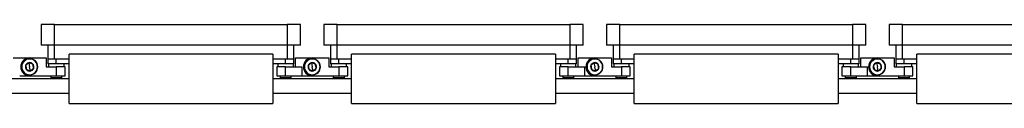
# Model space of a CAD drawing. Header units: millimetres. Extents: x -719 to 2929, y 432 to 794.
# Tile 14 of 15: x 2040 to 2484, y 603 to 639. Entities that reach past the tile are written whole.
import ezdxf

# ---------------------------------------------------------------- set-up
doc = ezdxf.new("R2010")
doc.units = ezdxf.units.MM

# ---------------------------------------------------------------- blocks, each defined once
blk = doc.blocks.new('Drawing View6')
at = {"color": 7, "linetype": 'Continuous', "lineweight": 25}
for p, q in [((-827.45, 24.41), (-827.45, 15.11)), ((-821.45, 24.41), (-827.45, 24.41)), ((-821.45, 15.11), (-821.45, 24.41)), ((-821.45, 24.41), (-716.45, 24.41)), ((-716.45, 24.41), (-716.45, 15.11)), ((-710.45, 24.41), (-716.45, 24.41)), ((-710.45, 15.11), (-710.45, 24.41)), ((-699.95, 24.41), (-699.95, 15.11)), ((-693.95, 24.41), (-699.95, 24.41)), ((-693.95, 15.11), (-693.95, 24.41)), ((-693.95, 24.41), (-588.95, 24.41)), ((-588.95, 24.41), (-588.95, 15.11)), ((-582.95, 24.41), (-588.95, 24.41)), ((-582.95, 15.11), (-582.95, 24.41)), ((-572.45, 24.41), (-572.45, 15.11)), ((-566.45, 24.41), (-572.45, 24.41)), ((-566.45, 15.11), (-566.45, 24.41)), ((-566.45, 24.41), (-461.45, 24.41)), ((-461.45, 24.41), (-461.45, 15.11)), ((-455.45, 24.41), (-461.45, 24.41)), ((-455.45, 15.11), (-455.45, 24.41)), ((-444.95, 24.41), (-444.95, 15.11)), ((-438.95, 24.41), (-444.95, 24.41)), ((-438.95, 15.11), (-438.95, 24.41)), ((-438.95, 24.41), (-333.95, 24.41)), ((-821.45, 15.11), (-827.45, 15.11)), ((-824.45, 15.11), (-824.45, 8.75)), ((-716.45, 15.11), (-821.45, 15.11)), ((-821.45, 8.75), (-821.45, 15.11)), ((-710.45, 15.11), (-716.45, 15.11)), ((-716.45, 15.11), (-716.45, 8.75)), ((-713.45, 8.75), (-713.45, 15.11)), ((-693.95, 15.11), (-699.95, 15.11)), ((-696.95, 15.11), (-696.95, 8.75)), ((-588.95, 15.11), (-693.95, 15.11)), ((-693.95, 8.75), (-693.95, 15.11)), ((-582.95, 15.11), (-588.95, 15.11)), ((-588.95, 15.11), (-588.95, 8.75)), ((-585.95, 8.75), (-585.95, 15.11)), ((-566.45, 15.11), (-572.45, 15.11)), ((-569.45, 15.11), (-569.45, 8.75)), ((-461.45, 15.11), (-566.45, 15.11)), ((-566.45, 8.75), (-566.45, 15.11)), ((-455.45, 15.11), (-461.45, 15.11)), ((-461.45, 15.11), (-461.45, 8.75)), ((-458.45, 8.75), (-458.45, 15.11)), ((-438.95, 15.11), (-444.95, 15.11)), ((-441.95, 15.11), (-441.95, 8.75)), ((-333.95, 15.11), (-438.95, 15.11)), ((-438.95, 8.75), (-438.95, 15.11)), ((-840.2, 9.35), (-832.7, 9.35)), ((-833.42, 8.94), (-833.4, 8.81)), ((-832.7, 9.35), (-825.2, 9.35)), ((-825.2, 9.35), (-825.2, 5.35)), ((-814.95, -11.15), (-814.95, 11.05)), ((-722.95, 11.05), (-814.95, 11.05)), ((-722.95, 11.05), (-722.95, -11.15)), ((-712.7, 5.35), (-712.7, 9.35)), ((-712.7, 9.35), (-705.2, 9.35)), ((-705.92, 8.94), (-705.9, 8.81)), ((-705.2, 9.35), (-697.7, 9.35)), ((-697.7, 9.35), (-697.7, 5.35)), ((-687.45, -11.15), (-687.45, 11.05)), ((-595.45, 11.05), (-687.45, 11.05)), ((-595.45, 11.05), (-595.45, -11.15)), ((-585.2, 5.35), (-585.2, 9.35)), ((-585.2, 9.35), (-577.7, 9.35)), ((-578.42, 8.94), (-578.4, 8.81)), ((-577.7, 9.35), (-570.2, 9.35)), ((-570.2, 9.35), (-570.2, 5.35)), ((-559.95, -11.15), (-559.95, 11.05)), ((-467.95, 11.05), (-559.95, 11.05)), ((-467.95, 11.05), (-467.95, -11.15)), ((-457.7, 5.35), (-457.7, 9.35)), ((-457.7, 9.35), (-450.2, 9.35)), ((-450.92, 8.94), (-450.9, 8.81)), ((-450.2, 9.35), (-442.7, 9.35)), ((-442.7, 9.35), (-442.7, 5.35)), ((-432.45, -11.15), (-432.45, 11.05)), ((-340.45, 11.05), (-432.45, 11.05)), ((-833.08, 7.23), (-832.7, 5.35)), ((-832.32, 3.47), (-832.7, 5.35)), ((-825.2, 5.35), (-820.7, 5.35)), ((-824.45, 8.75), (-824.45, 6.75)), ((-821.45, 8.75), (-824.45, 8.75)), ((-820.7, 6.75), (-824.45, 6.75)), ((-824.2, 6.75), (-824.2, 5.35)), ((-814.95, 8.75), (-821.45, 8.75)), ((-820.7, 6.75), (-820.7, 8.75)), ((-814.95, 6.75), (-820.7, 6.75)), ((-820.7, 5.35), (-820.7, 1.35)), ((-816.7, 5.35), (-820.7, 5.35)), ((-817.2, 5.35), (-817.2, 6.75)), ((-816.7, 1.35), (-816.7, 5.35)), ((-716.45, 8.75), (-722.95, 8.75)), ((-717.2, 6.75), (-722.95, 6.75)), ((-721.2, 5.35), (-721.2, 1.35)), ((-717.2, 5.35), (-721.2, 5.35)), ((-720.7, 6.75), (-720.7, 5.35)), ((-717.2, 6.75), (-717.2, 8.75)), ((-713.45, 6.75), (-717.2, 6.75)), ((-717.2, 1.35), (-717.2, 5.35)), ((-717.2, 5.35), (-709.7, 5.35)), ((-713.45, 8.75), (-716.45, 8.75)), ((-713.7, 5.35), (-713.7, 6.75)), ((-713.45, 6.75), (-713.45, 8.75)), ((-709.7, 1.35), (-709.7, 5.35)), ((-705.58, 7.23), (-705.2, 5.35)), ((-704.82, 3.47), (-705.2, 5.35)), ((-697.7, 5.35), (-693.2, 5.35)), ((-696.95, 8.75), (-696.95, 6.75)), ((-693.95, 8.75), (-696.95, 8.75)), ((-693.2, 6.75), (-696.95, 6.75)), ((-696.7, 6.75), (-696.7, 5.35)), ((-687.45, 8.75), (-693.95, 8.75)), ((-693.2, 6.75), (-693.2, 8.75)), ((-687.45, 6.75), (-693.2, 6.75)), ((-693.2, 5.35), (-693.2, 1.35)), ((-689.2, 5.35), (-693.2, 5.35)), ((-689.7, 5.35), (-689.7, 6.75)), ((-689.2, 1.35), (-689.2, 5.35)), ((-588.95, 8.75), (-595.45, 8.75)), ((-589.7, 6.75), (-595.45, 6.75)), ((-593.7, 5.35), (-593.7, 1.35)), ((-589.7, 5.35), (-593.7, 5.35)), ((-593.2, 6.75), (-593.2, 5.35)), ((-589.7, 6.75), (-589.7, 8.75)), ((-585.95, 6.75), (-589.7, 6.75)), ((-589.7, 1.35), (-589.7, 5.35)), ((-589.7, 5.35), (-582.2, 5.35)), ((-585.95, 8.75), (-588.95, 8.75)), ((-586.2, 5.35), (-586.2, 6.75)), ((-585.95, 6.75), (-585.95, 8.75)), ((-582.2, 1.35), (-582.2, 5.35)), ((-578.08, 7.23), (-577.7, 5.35)), ((-577.32, 3.47), (-577.7, 5.35)), ((-570.2, 5.35), (-565.7, 5.35)), ((-569.45, 8.75), (-569.45, 6.75)), ((-566.45, 8.75), (-569.45, 8.75)), ((-565.7, 6.75), (-569.45, 6.75)), ((-569.2, 6.75), (-569.2, 5.35)), ((-559.95, 8.75), (-566.45, 8.75)), ((-565.7, 6.75), (-565.7, 8.75)), ((-559.95, 6.75), (-565.7, 6.75)), ((-565.7, 5.35), (-565.7, 1.35)), ((-561.7, 5.35), (-565.7, 5.35)), ((-562.2, 5.35), (-562.2, 6.75)), ((-561.7, 1.35), (-561.7, 5.35)), ((-461.45, 8.75), (-467.95, 8.75)), ((-462.2, 6.75), (-467.95, 6.75)), ((-466.2, 5.35), (-466.2, 1.35)), ((-462.2, 5.35), (-466.2, 5.35)), ((-465.7, 6.75), (-465.7, 5.35)), ((-462.2, 6.75), (-462.2, 8.75)), ((-458.45, 6.75), (-462.2, 6.75)), ((-462.2, 1.35), (-462.2, 5.35)), ((-462.2, 5.35), (-454.7, 5.35)), ((-458.45, 8.75), (-461.45, 8.75)), ((-458.7, 5.35), (-458.7, 6.75)), ((-458.45, 6.75), (-458.45, 8.75)), ((-454.7, 1.35), (-454.7, 5.35)), ((-450.58, 7.23), (-450.2, 5.35)), ((-449.82, 3.47), (-450.2, 5.35)), ((-442.7, 5.35), (-438.2, 5.35)), ((-441.95, 8.75), (-441.95, 6.75)), ((-438.95, 8.75), (-441.95, 8.75)), ((-438.2, 6.75), (-441.95, 6.75)), ((-441.7, 6.75), (-441.7, 5.35)), ((-432.45, 8.75), (-438.95, 8.75)), ((-438.2, 6.75), (-438.2, 8.75)), ((-432.45, 6.75), (-438.2, 6.75)), ((-438.2, 5.35), (-438.2, 1.35)), ((-434.2, 5.35), (-438.2, 5.35)), ((-434.7, 5.35), (-434.7, 6.75)), ((-434.2, 1.35), (-434.2, 5.35)), ((-814.95, 0), (-850.45, 0)), ((-837.2, 1.35), (-832.7, 1.35)), ((-832.7, 1.35), (-820.7, 1.35)), ((-831.98, 1.76), (-832, 1.89)), ((-823.2, 1.35), (-823.2, 0.35)), ((-818.2, 0.35), (-823.2, 0.35)), ((-820.7, 1.35), (-816.7, 1.35)), ((-818.2, 0.35), (-818.2, 1.35)), ((-687.45, 0), (-722.95, 0)), ((-721.2, 1.35), (-717.2, 1.35)), ((-719.7, 1.35), (-719.7, 0.35)), ((-714.7, 0.35), (-719.7, 0.35)), ((-717.2, 1.35), (-709.7, 1.35)), ((-714.7, 0.35), (-714.7, 1.35)), ((-709.7, 1.35), (-705.2, 1.35)), ((-705.2, 1.35), (-693.2, 1.35)), ((-704.48, 1.76), (-704.5, 1.89)), ((-695.7, 1.35), (-695.7, 0.35)), ((-690.7, 0.35), (-695.7, 0.35)), ((-693.2, 1.35), (-689.2, 1.35)), ((-690.7, 0.35), (-690.7, 1.35)), ((-559.95, 0), (-595.45, 0)), ((-593.7, 1.35), (-589.7, 1.35)), ((-592.2, 1.35), (-592.2, 0.35)), ((-587.2, 0.35), (-592.2, 0.35)), ((-589.7, 1.35), (-582.2, 1.35)), ((-587.2, 0.35), (-587.2, 1.35)), ((-582.2, 1.35), (-577.7, 1.35)), ((-577.7, 1.35), (-565.7, 1.35)), ((-576.98, 1.76), (-577, 1.89)), ((-568.2, 1.35), (-568.2, 0.35)), ((-563.2, 0.35), (-568.2, 0.35)), ((-565.7, 1.35), (-561.7, 1.35)), ((-563.2, 0.35), (-563.2, 1.35)), ((-432.45, 0), (-467.95, 0)), ((-466.2, 1.35), (-462.2, 1.35)), ((-464.7, 1.35), (-464.7, 0.35)), ((-459.7, 0.35), (-464.7, 0.35)), ((-462.2, 1.35), (-454.7, 1.35)), ((-459.7, 0.35), (-459.7, 1.35)), ((-454.7, 1.35), (-450.2, 1.35)), ((-450.2, 1.35), (-438.2, 1.35)), ((-449.48, 1.76), (-449.5, 1.89)), ((-440.7, 1.35), (-440.7, 0.35)), ((-435.7, 0.35), (-440.7, 0.35)), ((-438.2, 1.35), (-434.2, 1.35)), ((-435.7, 0.35), (-435.7, 1.35)), ((-850.45, -6.5), (-814.95, -6.5)), ((-722.95, -6.5), (-687.45, -6.5)), ((-595.45, -6.5), (-559.95, -6.5)), ((-467.95, -6.5), (-432.45, -6.5)), ((-814.95, -11.15), (-722.95, -11.15)), ((-687.45, -11.15), (-595.45, -11.15)), ((-559.95, -11.15), (-467.95, -11.15)), ((-432.45, -11.15), (-340.45, -11.15))]:
    blk.add_line(p, q, dxfattribs=at)
for centre, radius, start, end in [((-832.7, 5.35), 4, 90, 270), ((-832.7, 5.35), 3.67, 101.3775, 281.3775), ((-832.7, 5.35), 3.67, 281.3775, 101.3775), ((-705.2, 5.35), 4, 90, 270), ((-705.2, 5.35), 3.67, 101.3775, 281.3775), ((-705.2, 5.35), 3.67, 281.3775, 101.3775), ((-577.7, 5.35), 4, 90, 270), ((-577.7, 5.35), 3.67, 101.3775, 281.3775), ((-577.7, 5.35), 3.67, 281.3775, 101.3775), ((-450.2, 5.35), 4, 90, 270), ((-450.2, 5.35), 3.67, 101.3775, 281.3775), ((-450.2, 5.35), 3.67, 281.3775, 101.3775), ((-832.7, 5.35), 3.53, 101.3775, 281.3775), ((-832.7, 5.35), 1.91, 161.3802, 221.3775), ((-832.7, 5.35), 1.91, 101.3775, 161.3802), ((-832.7, 5.35), 3.53, 281.3775, 101.3775), ((-832.7, 5.35), 1.91, 41.3775, 101.3775), ((-832.7, 5.35), 1.91, 281.3775, 341.3775), ((-832.7, 5.35), 1.91, 341.3775, 41.3775), ((-705.2, 5.35), 3.53, 101.3775, 281.3775), ((-705.2, 5.35), 1.91, 161.3802, 221.3775), ((-705.2, 5.35), 1.91, 101.3775, 161.3802), ((-705.2, 5.35), 3.53, 281.3775, 101.3775), ((-705.2, 5.35), 1.91, 41.3775, 101.3775), ((-705.2, 5.35), 1.91, 281.3775, 341.3775), ((-705.2, 5.35), 1.91, 341.3775, 41.3775), ((-577.7, 5.35), 3.53, 101.3775, 281.3775), ((-577.7, 5.35), 1.91, 161.3802, 221.3775), ((-577.7, 5.35), 1.91, 101.3775, 161.3802), ((-577.7, 5.35), 3.53, 281.3775, 101.3775), ((-577.7, 5.35), 1.91, 41.3775, 101.3775), ((-577.7, 5.35), 1.91, 281.3775, 341.3775), ((-577.7, 5.35), 1.91, 341.3775, 41.3775), ((-450.2, 5.35), 3.53, 101.3775, 281.3775), ((-450.2, 5.35), 1.91, 161.3802, 221.3775), ((-450.2, 5.35), 1.91, 101.3775, 161.3802), ((-450.2, 5.35), 3.53, 281.3775, 101.3775), ((-450.2, 5.35), 1.91, 41.3775, 101.3775), ((-450.2, 5.35), 1.91, 281.3775, 341.3775), ((-450.2, 5.35), 1.91, 341.3775, 41.3775), ((-832.7, 5.35), 1.91, 221.3775, 281.3775), ((-705.2, 5.35), 1.91, 221.3775, 281.3775), ((-577.7, 5.35), 1.91, 221.3775, 281.3775), ((-450.2, 5.35), 1.91, 221.3775, 281.3775)]:
    blk.add_arc(centre, radius, start, end, dxfattribs=at)
for points, knots in [([(-833.08, 7.23), (-833.32, 7.01), (-833.8, 6.59), (-834.27, 6.17), (-834.51, 5.96)], [0, 0, 0, 0, 0.5000174, 1, 1, 1, 1]), ([(-834.51, 5.96), (-834.45, 5.65), (-834.32, 5.02), (-834.2, 4.4), (-834.14, 4.09)], [0, 0, 0, 0, 0.500016, 1, 1, 1, 1]), ([(-831.26, 6.61), (-831.57, 6.72), (-832.17, 6.92), (-832.78, 7.12), (-833.08, 7.23)], [0, 0, 0, 0, 0.4999784, 1, 1, 1, 1]), ([(-832.32, 3.47), (-832.08, 3.69), (-831.6, 4.11), (-831.13, 4.53), (-830.89, 4.74)], [0, 0, 0, 0, 0.499978, 1, 1, 1, 1]), ([(-830.89, 4.74), (-830.95, 5.05), (-831.08, 5.68), (-831.2, 6.3), (-831.26, 6.61)], [0, 0, 0, 0, 0.499978, 1, 1, 1, 1]), ([(-705.58, 7.23), (-705.82, 7.01), (-706.3, 6.59), (-706.77, 6.17), (-707.01, 5.96)], [0, 0, 0, 0, 0.5000174, 1, 1, 1, 1]), ([(-707.01, 5.96), (-706.95, 5.65), (-706.82, 5.02), (-706.7, 4.4), (-706.64, 4.09)], [0, 0, 0, 0, 0.500016, 1, 1, 1, 1]), ([(-703.76, 6.61), (-704.07, 6.72), (-704.67, 6.92), (-705.28, 7.12), (-705.58, 7.23)], [0, 0, 0, 0, 0.4999784, 1, 1, 1, 1]), ([(-704.82, 3.47), (-704.58, 3.69), (-704.1, 4.11), (-703.63, 4.53), (-703.39, 4.74)], [0, 0, 0, 0, 0.499978, 1, 1, 1, 1]), ([(-703.39, 4.74), (-703.45, 5.05), (-703.58, 5.68), (-703.7, 6.3), (-703.76, 6.61)], [0, 0, 0, 0, 0.4999784, 1, 1, 1, 1]), ([(-578.08, 7.23), (-578.32, 7.01), (-578.8, 6.59), (-579.27, 6.17), (-579.51, 5.96)], [0, 0, 0, 0, 0.5000174, 1, 1, 1, 1]), ([(-579.51, 5.96), (-579.45, 5.65), (-579.32, 5.02), (-579.2, 4.4), (-579.14, 4.09)], [0, 0, 0, 0, 0.500016, 1, 1, 1, 1]), ([(-576.26, 6.61), (-576.57, 6.72), (-577.17, 6.92), (-577.78, 7.12), (-578.08, 7.23)], [0, 0, 0, 0, 0.4999784, 1, 1, 1, 1]), ([(-577.32, 3.47), (-577.08, 3.69), (-576.6, 4.11), (-576.13, 4.53), (-575.89, 4.74)], [0, 0, 0, 0, 0.499978, 1, 1, 1, 1]), ([(-575.89, 4.74), (-575.95, 5.05), (-576.08, 5.68), (-576.2, 6.3), (-576.26, 6.61)], [0, 0, 0, 0, 0.499978, 1, 1, 1, 1]), ([(-450.58, 7.23), (-450.82, 7.01), (-451.3, 6.59), (-451.77, 6.17), (-452.01, 5.96)], [0, 0, 0, 0, 0.500017, 1, 1, 1, 1]), ([(-452.01, 5.96), (-451.95, 5.65), (-451.82, 5.02), (-451.7, 4.4), (-451.64, 4.09)], [0, 0, 0, 0, 0.500016, 1, 1, 1, 1]), ([(-448.76, 6.61), (-449.07, 6.72), (-449.67, 6.92), (-450.28, 7.12), (-450.58, 7.23)], [0, 0, 0, 0, 0.4999784, 1, 1, 1, 1]), ([(-449.82, 3.47), (-449.58, 3.69), (-449.1, 4.11), (-448.63, 4.53), (-448.39, 4.74)], [0, 0, 0, 0, 0.4999784, 1, 1, 1, 1]), ([(-448.39, 4.74), (-448.45, 5.05), (-448.58, 5.68), (-448.7, 6.3), (-448.76, 6.61)], [0, 0, 0, 0, 0.499978, 1, 1, 1, 1]), ([(-834.14, 4.09), (-833.83, 3.98), (-833.23, 3.78), (-832.62, 3.58), (-832.32, 3.47)], [0, 0, 0, 0, 0.4999784, 1, 1, 1, 1]), ([(-706.64, 4.09), (-706.33, 3.98), (-705.73, 3.78), (-705.12, 3.58), (-704.82, 3.47)], [0, 0, 0, 0, 0.499978, 1, 1, 1, 1]), ([(-579.14, 4.09), (-578.83, 3.98), (-578.23, 3.78), (-577.62, 3.58), (-577.32, 3.47)], [0, 0, 0, 0, 0.4999784, 1, 1, 1, 1]), ([(-451.64, 4.09), (-451.33, 3.98), (-450.73, 3.78), (-450.12, 3.58), (-449.82, 3.47)], [0, 0, 0, 0, 0.4999784, 1, 1, 1, 1])]:
    blk.add_open_spline(points, degree=3, knots=knots, dxfattribs=at)

msp = doc.modelspace()

# ---------------------------------------------------------------- block references
at = {"color": 7, "linetype": 'Continuous', "lineweight": 25}
msp.add_blockref('Drawing View6', (2877.43, 614.43), dxfattribs=at)

doc.saveas('drawing.dxf')
